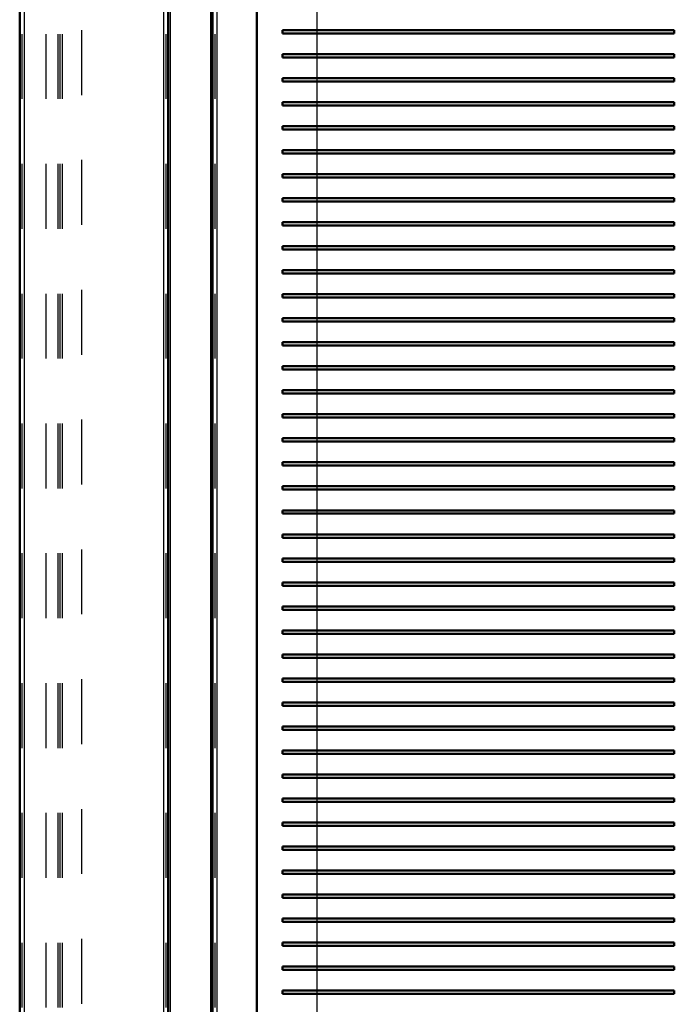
# Model space of a CAD drawing. Header units: inches. Extents: x -52 to 61, y -7 to 60.
# Tile 2 of 5: x -47 to -37, y 30 to 45. Entities that reach past the tile are written whole.
import ezdxf

# ---------------------------------------------------------------- set-up
doc = ezdxf.new("R2010")
doc.units = ezdxf.units.IN
doc.header["$MEASUREMENT"] = 0
doc.linetypes.add('Dashed', pattern=[2, 1, -1])
for name, color, linetype, lineweight in [('AM_0', 7, 'Continuous', 50), ('AM_4', 3, 'Continuous', 25), ('AM_9', 6, 'Dashed', 25)]:
    doc.layers.add(name, color=color, linetype=linetype, lineweight=lineweight)

msp = doc.modelspace()

# ---------------------------------------------------------------- linework, layer by layer
at = {"layer": 'AM_0'}
for p, q in [((-46.898, 53.25), (-46.898, 0)), ((-44.613, 53.25), (-44.613, 4.492)), ((-43.927, 53.25), (-43.927, 4.492)), ((-43.246, 53.25), (-43.246, 4.492)), ((-36.815, 45.312), (-42.849, 45.312)), ((-42.849, 45.312), (-42.849, 45.261)), ((-42.849, 45.261), (-36.815, 45.261)), ((-36.815, 45.261), (-36.815, 45.312)), ((-36.815, 44.942), (-42.849, 44.942)), ((-42.849, 44.942), (-42.849, 44.891)), ((-36.815, 44.891), (-36.815, 44.942)), ((-42.849, 44.891), (-36.815, 44.891)), ((-36.815, 44.572), (-42.849, 44.572)), ((-42.849, 44.572), (-42.849, 44.521)), ((-42.849, 44.521), (-36.815, 44.521)), ((-36.815, 44.521), (-36.815, 44.572)), ((-36.815, 44.202), (-42.849, 44.202)), ((-42.849, 44.202), (-42.849, 44.151)), ((-42.849, 44.151), (-36.815, 44.151)), ((-36.815, 44.151), (-36.815, 44.202)), ((-36.815, 43.832), (-42.849, 43.832)), ((-42.849, 43.832), (-42.849, 43.781)), ((-42.849, 43.781), (-36.815, 43.781)), ((-36.815, 43.781), (-36.815, 43.832)), ((-36.815, 43.462), (-42.849, 43.462)), ((-42.849, 43.462), (-42.849, 43.411)), ((-42.849, 43.411), (-36.815, 43.411)), ((-36.815, 43.411), (-36.815, 43.462)), ((-36.815, 43.092), (-42.849, 43.092)), ((-42.849, 43.092), (-42.849, 43.041)), ((-36.815, 43.041), (-36.815, 43.092)), ((-42.849, 43.041), (-36.815, 43.041)), ((-36.815, 42.722), (-42.849, 42.722)), ((-42.849, 42.722), (-42.849, 42.671)), ((-42.849, 42.671), (-36.815, 42.671)), ((-36.815, 42.671), (-36.815, 42.722)), ((-36.815, 42.352), (-42.849, 42.352)), ((-42.849, 42.352), (-42.849, 42.301)), ((-36.815, 42.301), (-36.815, 42.352)), ((-42.849, 42.301), (-36.815, 42.301)), ((-36.815, 41.982), (-42.849, 41.982)), ((-42.849, 41.982), (-42.849, 41.931)), ((-42.849, 41.931), (-36.815, 41.931)), ((-36.815, 41.931), (-36.815, 41.982)), ((-36.815, 41.612), (-42.849, 41.612)), ((-42.849, 41.612), (-42.849, 41.561)), ((-36.815, 41.561), (-36.815, 41.612)), ((-42.849, 41.561), (-36.815, 41.561)), ((-36.815, 41.242), (-42.849, 41.242)), ((-42.849, 41.242), (-42.849, 41.191)), ((-42.849, 41.191), (-36.815, 41.191)), ((-36.815, 41.191), (-36.815, 41.242)), ((-36.815, 40.872), (-42.849, 40.872)), ((-42.849, 40.872), (-42.849, 40.821)), ((-42.849, 40.821), (-36.815, 40.821)), ((-36.815, 40.821), (-36.815, 40.872)), ((-36.815, 40.502), (-42.849, 40.502)), ((-42.849, 40.502), (-42.849, 40.451)), ((-42.849, 40.451), (-36.815, 40.451)), ((-36.815, 40.451), (-36.815, 40.502)), ((-36.815, 40.132), (-42.849, 40.132)), ((-42.849, 40.132), (-42.849, 40.081)), ((-42.849, 40.081), (-36.815, 40.081)), ((-36.815, 40.081), (-36.815, 40.132)), ((-36.815, 39.762), (-42.849, 39.762)), ((-42.849, 39.762), (-42.849, 39.711)), ((-36.815, 39.711), (-36.815, 39.762)), ((-42.849, 39.711), (-36.815, 39.711)), ((-36.815, 39.392), (-42.849, 39.392)), ((-42.849, 39.392), (-42.849, 39.341)), ((-42.849, 39.341), (-36.815, 39.341)), ((-36.815, 39.341), (-36.815, 39.392)), ((-36.815, 39.022), (-42.849, 39.022)), ((-42.849, 39.022), (-42.849, 38.971)), ((-36.815, 38.971), (-36.815, 39.022)), ((-42.849, 38.971), (-36.815, 38.971)), ((-36.815, 38.652), (-42.849, 38.652)), ((-42.849, 38.652), (-42.849, 38.601)), ((-42.849, 38.601), (-36.815, 38.601)), ((-36.815, 38.601), (-36.815, 38.652)), ((-36.815, 38.282), (-42.849, 38.282)), ((-42.849, 38.282), (-42.849, 38.231)), ((-42.849, 38.231), (-36.815, 38.231)), ((-36.815, 38.231), (-36.815, 38.282)), ((-36.815, 37.912), (-42.849, 37.912)), ((-42.849, 37.912), (-42.849, 37.861)), ((-42.849, 37.861), (-36.815, 37.861)), ((-36.815, 37.861), (-36.815, 37.912)), ((-36.815, 37.542), (-42.849, 37.542)), ((-42.849, 37.542), (-42.849, 37.491)), ((-42.849, 37.491), (-36.815, 37.491)), ((-36.815, 37.491), (-36.815, 37.542)), ((-36.815, 37.172), (-42.849, 37.172)), ((-42.849, 37.172), (-42.849, 37.121)), ((-36.815, 37.121), (-36.815, 37.172)), ((-42.849, 37.121), (-36.815, 37.121)), ((-36.815, 36.802), (-42.849, 36.802)), ((-42.849, 36.802), (-42.849, 36.751)), ((-42.849, 36.751), (-36.815, 36.751)), ((-36.815, 36.751), (-36.815, 36.802)), ((-36.815, 36.432), (-42.849, 36.432)), ((-42.849, 36.432), (-42.849, 36.381)), ((-36.815, 36.381), (-36.815, 36.432)), ((-42.849, 36.381), (-36.815, 36.381)), ((-36.815, 36.062), (-42.849, 36.062)), ((-42.849, 36.062), (-42.849, 36.011)), ((-42.849, 36.011), (-36.815, 36.011)), ((-36.815, 36.011), (-36.815, 36.062)), ((-36.815, 35.692), (-42.849, 35.692)), ((-42.849, 35.692), (-42.849, 35.641)), ((-36.815, 35.641), (-36.815, 35.692)), ((-42.849, 35.641), (-36.815, 35.641)), ((-36.815, 35.322), (-42.849, 35.322)), ((-42.849, 35.322), (-42.849, 35.271)), ((-42.849, 35.271), (-36.815, 35.271)), ((-36.815, 35.271), (-36.815, 35.322)), ((-36.815, 34.952), (-42.849, 34.952)), ((-42.849, 34.952), (-42.849, 34.901)), ((-42.849, 34.901), (-36.815, 34.901)), ((-36.815, 34.901), (-36.815, 34.952)), ((-36.815, 34.582), (-42.849, 34.582)), ((-42.849, 34.582), (-42.849, 34.531)), ((-42.849, 34.531), (-36.815, 34.531)), ((-36.815, 34.531), (-36.815, 34.582)), ((-36.815, 34.212), (-42.849, 34.212)), ((-42.849, 34.212), (-42.849, 34.161)), ((-42.849, 34.161), (-36.815, 34.161)), ((-36.815, 34.161), (-36.815, 34.212)), ((-36.815, 33.842), (-42.849, 33.842)), ((-42.849, 33.842), (-42.849, 33.791)), ((-36.815, 33.791), (-36.815, 33.842)), ((-42.849, 33.791), (-36.815, 33.791)), ((-36.815, 33.472), (-42.849, 33.472)), ((-42.849, 33.472), (-42.849, 33.421)), ((-42.849, 33.421), (-36.815, 33.421)), ((-36.815, 33.421), (-36.815, 33.472)), ((-36.815, 33.102), (-42.849, 33.102)), ((-42.849, 33.102), (-42.849, 33.051)), ((-36.815, 33.051), (-36.815, 33.102)), ((-42.849, 33.051), (-36.815, 33.051)), ((-36.815, 32.732), (-42.849, 32.732)), ((-42.849, 32.732), (-42.849, 32.681)), ((-42.849, 32.681), (-36.815, 32.681)), ((-36.815, 32.681), (-36.815, 32.732)), ((-36.815, 32.362), (-42.849, 32.362)), ((-42.849, 32.362), (-42.849, 32.311)), ((-36.815, 32.311), (-36.815, 32.362)), ((-42.849, 32.311), (-36.815, 32.311)), ((-36.815, 31.992), (-42.849, 31.992)), ((-42.849, 31.992), (-42.849, 31.941)), ((-42.849, 31.941), (-36.815, 31.941)), ((-36.815, 31.941), (-36.815, 31.992)), ((-36.815, 31.622), (-42.849, 31.622)), ((-42.849, 31.622), (-42.849, 31.571)), ((-42.849, 31.571), (-36.815, 31.571)), ((-36.815, 31.571), (-36.815, 31.622)), ((-36.815, 31.252), (-42.849, 31.252)), ((-42.849, 31.252), (-42.849, 31.201)), ((-36.815, 31.201), (-36.815, 31.252)), ((-42.849, 31.201), (-36.815, 31.201)), ((-36.815, 30.882), (-42.849, 30.882)), ((-42.849, 30.882), (-42.849, 30.831)), ((-42.849, 30.831), (-36.815, 30.831)), ((-36.815, 30.831), (-36.815, 30.882)), ((-36.815, 30.512), (-42.849, 30.512)), ((-42.849, 30.512), (-42.849, 30.461)), ((-36.815, 30.461), (-36.815, 30.512)), ((-42.849, 30.461), (-36.815, 30.461))]:
    msp.add_line(p, q, dxfattribs=at)
at = {"layer": 'AM_4'}
for p, q in [((-46.83, 53.25), (-46.83, 4.492)), ((-44.681, 53.25), (-44.681, 4.492)), ((-44.579, 53.25), (-44.579, 6)), ((-43.961, 53.25), (-43.961, 6)), ((-43.859, 53.25), (-43.859, 4.492)), ((-42.31909, 45.631), (-42.31909, 45.312)), ((-42.31909, 45.261), (-42.31909, 44.942)), ((-42.31909, 44.891), (-42.31909, 44.572)), ((-42.31909, 44.521), (-42.31909, 44.202)), ((-42.31909, 44.151), (-42.31909, 43.832)), ((-42.31909, 43.781), (-42.31909, 43.462)), ((-42.31909, 43.411), (-42.31909, 43.092)), ((-42.31909, 43.041), (-42.31909, 42.722)), ((-42.31909, 42.671), (-42.31909, 42.352)), ((-42.31909, 42.301), (-42.31909, 41.982)), ((-42.31909, 41.931), (-42.31909, 41.612)), ((-42.31909, 41.561), (-42.31909, 41.242)), ((-42.31909, 41.191), (-42.31909, 40.872)), ((-42.31909, 40.821), (-42.31909, 40.502)), ((-42.31909, 40.451), (-42.31909, 40.132)), ((-42.31909, 40.081), (-42.31909, 39.762)), ((-42.31909, 39.711), (-42.31909, 39.392)), ((-42.31909, 39.341), (-42.31909, 39.022)), ((-42.31909, 38.971), (-42.31909, 38.652)), ((-42.31909, 38.601), (-42.31909, 38.282)), ((-42.31909, 38.231), (-42.31909, 37.912)), ((-42.31909, 37.861), (-42.31909, 37.542)), ((-42.31909, 37.491), (-42.31909, 37.172)), ((-42.31909, 37.121), (-42.31909, 36.802)), ((-42.31909, 36.751), (-42.31909, 36.432)), ((-42.31909, 36.381), (-42.31909, 36.062)), ((-42.31909, 36.011), (-42.31909, 35.692)), ((-42.31909, 35.641), (-42.31909, 35.322)), ((-42.31909, 35.271), (-42.31909, 34.952)), ((-42.31909, 34.901), (-42.31909, 34.582)), ((-42.31909, 34.531), (-42.31909, 34.212)), ((-42.31909, 34.161), (-42.31909, 33.842)), ((-42.31909, 33.791), (-42.31909, 33.472)), ((-42.31909, 33.421), (-42.31909, 33.102)), ((-42.31909, 33.051), (-42.31909, 32.732)), ((-42.31909, 32.681), (-42.31909, 32.362)), ((-42.31909, 32.311), (-42.31909, 31.992)), ((-42.31909, 31.941), (-42.31909, 31.622)), ((-42.31909, 31.571), (-42.31909, 31.252)), ((-42.31909, 31.201), (-42.31909, 30.882)), ((-42.31909, 30.831), (-42.31909, 30.512)), ((-42.31909, 30.461), (-42.31909, 30.142))]:
    msp.add_line(p, q, dxfattribs=at)
at = {"layer": 'AM_9'}
for p, q in [((-46.864, 53.25), (-46.864, 4.492)), ((-46.4945, 53.25), (-46.4945, 4.492)), ((-46.313, 53.25), (-46.313, 6)), ((-46.279, 53.25), (-46.279, 6)), ((-46.245, 53.25), (-46.245, 6)), ((-45.9455, 53.31), (-45.9455, 4.578)), ((-44.647, 53.25), (-44.647, 4.492)), ((-43.893, 53.25), (-43.893, 4.492)), ((-42.31909, 45.312), (-42.31909, 45.261)), ((-42.31909, 44.942), (-42.31909, 44.891)), ((-42.31909, 44.572), (-42.31909, 44.521)), ((-42.31909, 44.202), (-42.31909, 44.151)), ((-42.31909, 43.832), (-42.31909, 43.781)), ((-42.31909, 43.462), (-42.31909, 43.411)), ((-42.31909, 43.092), (-42.31909, 43.041)), ((-42.31909, 42.722), (-42.31909, 42.671)), ((-42.31909, 42.352), (-42.31909, 42.301)), ((-42.31909, 41.982), (-42.31909, 41.931)), ((-42.31909, 41.612), (-42.31909, 41.561)), ((-42.31909, 41.242), (-42.31909, 41.191)), ((-42.31909, 40.872), (-42.31909, 40.821)), ((-42.31909, 40.502), (-42.31909, 40.451)), ((-42.31909, 40.132), (-42.31909, 40.081)), ((-42.31909, 39.762), (-42.31909, 39.711)), ((-42.31909, 39.392), (-42.31909, 39.341)), ((-42.31909, 39.022), (-42.31909, 38.971)), ((-42.31909, 38.652), (-42.31909, 38.601)), ((-42.31909, 38.282), (-42.31909, 38.231)), ((-42.31909, 37.912), (-42.31909, 37.861)), ((-42.31909, 37.542), (-42.31909, 37.491)), ((-42.31909, 37.172), (-42.31909, 37.121)), ((-42.31909, 36.802), (-42.31909, 36.751)), ((-42.31909, 36.432), (-42.31909, 36.381)), ((-42.31909, 36.062), (-42.31909, 36.011)), ((-42.31909, 35.692), (-42.31909, 35.641)), ((-42.31909, 35.322), (-42.31909, 35.271)), ((-42.31909, 34.952), (-42.31909, 34.901)), ((-42.31909, 34.582), (-42.31909, 34.531)), ((-42.31909, 34.212), (-42.31909, 34.161)), ((-42.31909, 33.842), (-42.31909, 33.791)), ((-42.31909, 33.472), (-42.31909, 33.421)), ((-42.31909, 33.102), (-42.31909, 33.051)), ((-42.31909, 32.732), (-42.31909, 32.681)), ((-42.31909, 32.362), (-42.31909, 32.311)), ((-42.31909, 31.992), (-42.31909, 31.941)), ((-42.31909, 31.622), (-42.31909, 31.571)), ((-42.31909, 31.252), (-42.31909, 31.201)), ((-42.31909, 30.882), (-42.31909, 30.831)), ((-42.31909, 30.512), (-42.31909, 30.461))]:
    msp.add_line(p, q, dxfattribs=at)

doc.saveas('drawing.dxf')
